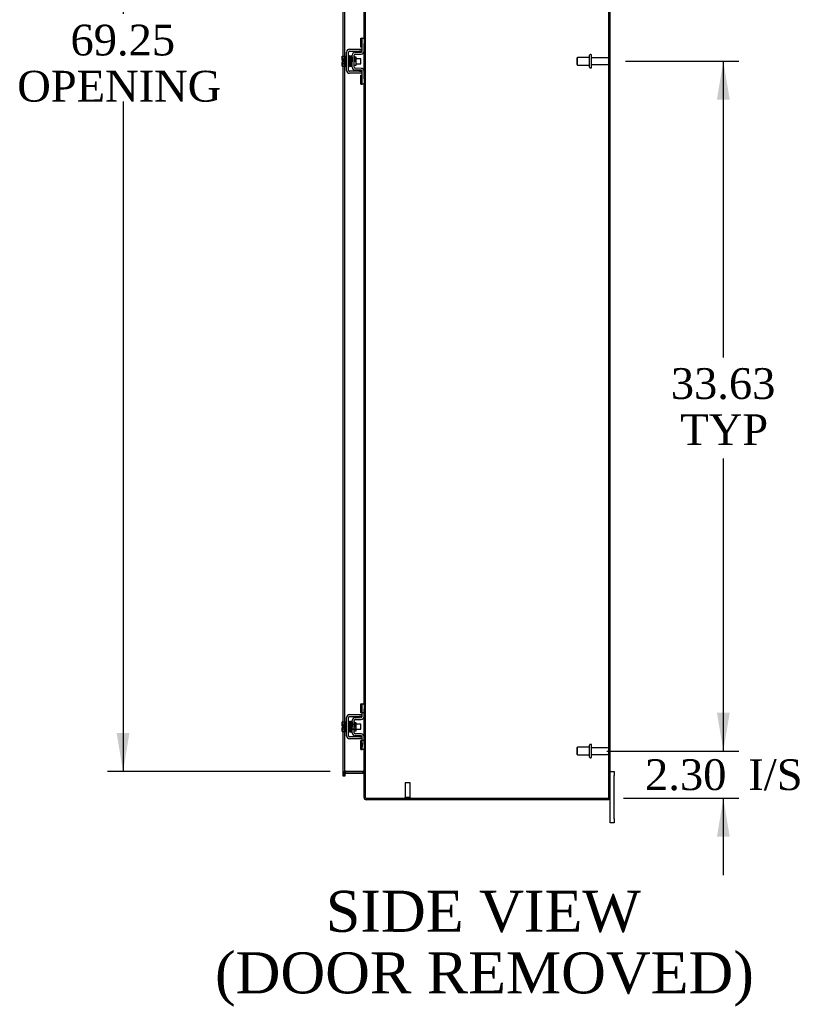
# Model space of a CAD drawing. Header units: inches. Extents: x 6 to 296, y 0 to 196.
# Tile 7 of 11: x 149 to 187, y 42 to 90. Entities that reach past the tile are written whole.
import ezdxf
from ezdxf.enums import TextEntityAlignment as Align

# ---------------------------------------------------------------- set-up
doc = ezdxf.new("R2010")
doc.units = ezdxf.units.IN
doc.header["$MEASUREMENT"] = 0
for name, color, linetype in [('COM42667', 7, 'CONTINUOUS'), ('COM42780', 7, 'CONTINUOUS'), ('COM48502', 7, 'CONTINUOUS'), ('COM48528', 7, 'CONTINUOUS'), ('DEFAULT', 7, 'CONTINUOUS'), ('FET07710', 7, 'CONTINUOUS'), ('SCC19011', 7, 'CONTINUOUS'), ('SPR20265', 7, 'CONTINUOUS'), ('STD21878', 7, 'CONTINUOUS'), ('STD26094', 7, 'CONTINUOUS'), ('WAF25035', 7, 'CONTINUOUS')]:
    doc.layers.add(name, color=color, linetype=linetype)
doc.styles.add('SEACAD_TIMES_NEW_ROMAN', font='times.ttf')

# ---------------------------------------------------------------- blocks, each defined once
blk = doc.blocks.new('GDIMGGROUP5')
at = {"layer": 'DEFAULT', "linetype": 'Continuous'}
for points in [[(183.6, 56.707), (182.975, 56.707), (183.287, 54.832)], [(183.6, 50.657), (183.287, 52.532), (182.975, 50.657)]]:
    blk.add_hatch(color=136, dxfattribs=at).paths.add_polyline_path(points)
at = {"layer": 'DEFAULT', "color": 136, "linetype": 'Continuous'}
for p, q in [((183.287, 58.582), (183.287, 54.832)), ((177.617, 54.832), (184.037, 54.832)), ((178.418, 52.532), (184.037, 52.532)), ((183.287, 52.532), (183.287, 48.782))]:
    blk.add_line(p, q, dxfattribs=at)
at = {"layer": 'DEFAULT', "color": 136, "linetype": 'Continuous', "style": 'SEACAD_TIMES_NEW_ROMAN'}
for s, p in [('2.30', (179.474, 54.432)), ('I/S', (184.505, 54.432))]:
    blk.add_text(s, height=1.5, dxfattribs=at).set_placement(p, align=Align.TOP_LEFT)
blk = doc.blocks.new('GDIMGGROUP6')
at = {"layer": 'DEFAULT', "linetype": 'Continuous'}
for points in [[(183.6, 86.585), (183.287, 88.46), (182.975, 86.585)], [(183.6, 56.707), (182.975, 56.707), (183.287, 54.832)]]:
    blk.add_hatch(color=136, dxfattribs=at).paths.add_polyline_path(points)
at = {"layer": 'DEFAULT', "color": 136, "linetype": 'Continuous'}
for p, q in [((178.526, 88.46), (184.037, 88.46)), ((183.287, 88.46), (183.287, 74.022)), ((183.287, 69.1), (183.287, 54.832)), ((177.617, 54.832), (184.037, 54.832))]:
    blk.add_line(p, q, dxfattribs=at)
at = {"layer": 'DEFAULT', "color": 136, "linetype": 'Continuous', "style": 'SEACAD_TIMES_NEW_ROMAN'}
for s, p in [('33.63', (180.728, 73.497)), ('TYP', (181.19, 71.247))]:
    blk.add_text(s, height=1.5, dxfattribs=at).set_placement(p, align=Align.TOP_LEFT)
blk = doc.blocks.new('GDIMGGROUP20')
at = {"layer": 'DEFAULT', "linetype": 'Continuous'}
for points in [[(153.719, 121.21), (154.344, 121.21), (154.031, 123.085)], [(153.719, 55.71), (154.031, 53.835), (154.344, 55.71)]]:
    blk.add_hatch(color=136, dxfattribs=at).paths.add_polyline_path(points)
at = {"layer": 'DEFAULT', "color": 136, "linetype": 'Continuous'}
for p, q in [((164.121, 123.085), (153.281, 123.085)), ((154.031, 123.085), (154.031, 90.766)), ((154.031, 86.491), (154.031, 53.835)), ((164.121, 53.835), (153.281, 53.835))]:
    blk.add_line(p, q, dxfattribs=at)
at = {"layer": 'DEFAULT', "color": 136, "linetype": 'Continuous', "style": 'SEACAD_TIMES_NEW_ROMAN'}
for s, p in [('69.25', (151.472, 90.241)), ('OPENING ', (148.877, 87.991))]:
    blk.add_text(s, height=1.5, dxfattribs=at).set_placement(p, align=Align.TOP_LEFT)

msp = doc.modelspace()

# ---------------------------------------------------------------- linework, layer by layer
at = {"layer": 'COM42667', "color": 7}
for p, q in [((164.93, 88.014), (164.93, 88.905)), ((165.025, 88.014), (165.025, 88.905)), ((165.073, 89.048), (165.556, 89.048)), ((165.073, 88.953), (165.556, 88.953)), ((165.556, 89.048), (165.681, 89.048)), ((165.681, 88.953), (165.556, 88.953)), ((165.556, 87.966), (165.073, 87.966)), ((165.556, 87.871), (165.073, 87.871)), ((165.556, 87.966), (165.681, 87.966)), ((165.681, 87.871), (165.556, 87.871)), ((164.93, 55.574), (164.93, 56.465)), ((165.025, 55.574), (165.025, 56.465)), ((165.073, 56.608), (165.556, 56.608)), ((165.073, 56.513), (165.556, 56.513)), ((165.556, 56.608), (165.681, 56.608)), ((165.681, 56.513), (165.556, 56.513)), ((165.556, 55.526), (165.073, 55.526)), ((165.556, 55.431), (165.073, 55.431)), ((165.556, 55.526), (165.681, 55.526)), ((165.681, 55.431), (165.556, 55.431))]:
    msp.add_line(p, q, dxfattribs=at)
for centre, radius, start, end in [((165.073, 88.905), 0.143, 90, 180), ((165.073, 88.905), 0.048, 90, 180), ((165.073, 88.014), 0.143, 180, 270), ((165.073, 88.014), 0.048, 180, 270), ((165.073, 56.465), 0.143, 90, 180), ((165.073, 56.465), 0.048, 90, 180), ((165.073, 55.574), 0.143, 180, 270), ((165.073, 55.574), 0.048, 180, 270)]:
    msp.add_arc(centre, radius, start, end, dxfattribs=at)
at = {"layer": 'COM42780', "color": 7}
for p, q in [((165.616, 89.138), (165.616, 89.575)), ((165.616, 89.575), (165.667, 89.575)), ((165.681, 89.575), (165.667, 89.575)), ((165.681, 89.325), (165.681, 89.575)), ((165.681, 89.575), (165.776, 89.575)), ((165.681, 88.953), (165.681, 89.325)), ((165.776, 89.528), (165.776, 89.325)), ((165.776, 88.953), (165.776, 89.325)), ((165.344, 88.9), (165.634, 88.905)), ((165.346, 88.805), (165.635, 88.81)), ((165.667, 89.138), (165.616, 89.138)), ((165.667, 89.138), (165.681, 89.138)), ((165.204, 88.163), (165.204, 88.757)), ((165.299, 88.163), (165.299, 88.757)), ((165.394, 88.655), (165.327, 88.655)), ((165.394, 88.265), (165.394, 88.655)), ((165.299, 88.265), (165.394, 88.265)), ((165.634, 88.015), (165.344, 88.02)), ((165.635, 88.11), (165.346, 88.115)), ((165.681, 87.594), (165.681, 87.967)), ((165.776, 87.594), (165.776, 87.967)), ((165.616, 87.344), (165.616, 87.781)), ((165.616, 87.781), (165.667, 87.781)), ((165.681, 87.781), (165.667, 87.781)), ((165.681, 87.344), (165.681, 87.594)), ((165.776, 87.594), (165.776, 87.391)), ((165.616, 87.344), (165.667, 87.344)), ((165.667, 87.344), (165.681, 87.344)), ((165.776, 87.344), (165.681, 87.344)), ((165.616, 56.698), (165.616, 57.135)), ((165.616, 57.135), (165.667, 57.135)), ((165.681, 57.135), (165.667, 57.135)), ((165.681, 56.885), (165.681, 57.135)), ((165.681, 57.135), (165.776, 57.135)), ((165.683, 56.698), (165.683, 57.135)), ((165.667, 56.698), (165.616, 56.698)), ((165.667, 56.698), (165.681, 56.698)), ((165.681, 56.513), (165.681, 56.885)), ((165.776, 56.698), (165.681, 56.698)), ((165.776, 57.088), (165.776, 56.885)), ((165.776, 56.513), (165.776, 56.885)), ((165.204, 55.723), (165.204, 56.317)), ((165.299, 55.723), (165.299, 56.317)), ((165.327, 56.215), (165.299, 56.215)), ((165.394, 56.215), (165.327, 56.215)), ((165.344, 56.46), (165.634, 56.465)), ((165.346, 56.365), (165.635, 56.37)), ((165.394, 55.825), (165.394, 56.215)), ((165.204, 56.145), (165.394, 56.145)), ((165.394, 56.126), (165.204, 56.126)), ((165.204, 55.913), (165.394, 55.913)), ((165.204, 55.895), (165.394, 55.895)), ((165.299, 55.825), (165.394, 55.825)), ((165.635, 55.67), (165.346, 55.675)), ((165.634, 55.575), (165.344, 55.58)), ((165.616, 54.904), (165.616, 55.341)), ((165.616, 55.341), (165.667, 55.341)), ((165.681, 55.341), (165.667, 55.341)), ((165.681, 55.154), (165.681, 55.527)), ((165.776, 55.341), (165.681, 55.341)), ((165.682, 55.21), (165.681, 55.21)), ((165.682, 55.21), (165.682, 55.094)), ((165.683, 54.904), (165.683, 55.341)), ((165.776, 55.154), (165.776, 55.527)), ((165.616, 54.904), (165.667, 54.904)), ((165.667, 54.904), (165.681, 54.904)), ((165.682, 55.179), (165.681, 55.179)), ((165.681, 54.904), (165.681, 55.154)), ((165.682, 55.1), (165.681, 55.1)), ((165.682, 55.094), (165.681, 55.094)), ((165.682, 55.07), (165.681, 55.07)), ((165.682, 55.036), (165.681, 55.036)), ((165.776, 54.904), (165.681, 54.904)), ((165.682, 55.094), (165.682, 55.07)), ((165.682, 55.07), (165.682, 55.036)), ((165.776, 55.154), (165.776, 54.951))]:
    msp.add_line(p, q, dxfattribs=at)
for centre, radius, start, end in [((165.347, 88.757), 0.143, 91, 180), ((165.347, 88.757), 0.048, 91, 180), ((165.633, 88.953), 0.048, 271, 0), ((165.633, 88.953), 0.143, 271, 0), ((165.347, 88.163), 0.143, 180, 269), ((165.347, 88.163), 0.048, 180, 269), ((165.633, 87.967), 0.048, 0, 89), ((165.633, 87.967), 0.143, 0, 89), ((165.347, 56.317), 0.143, 91, 180), ((165.347, 56.317), 0.048, 91, 180), ((165.633, 56.513), 0.048, 271, 0), ((165.633, 56.513), 0.143, 271, 0), ((165.347, 55.723), 0.143, 180, 269), ((165.347, 55.723), 0.048, 180, 269), ((165.633, 55.527), 0.048, 0, 89), ((165.633, 55.527), 0.143, 0, 89)]:
    msp.add_arc(centre, radius, start, end, dxfattribs=at)
at = {"layer": 'COM48502', "color": 7}
for p, q in [((165.848, 52.587), (165.848, 124.333)), ((177.704, 52.532), (177.704, 124.388)), ((177.776, 52.532), (177.776, 124.388)), ((165.776, 89.528), (165.776, 119.831)), ((164.763, 88.701), (164.763, 102.953)), ((164.835, 88.701), (164.835, 102.937)), ((165.776, 87.967), (165.776, 88.953)), ((164.763, 88.494), (164.763, 88.701)), ((164.763, 88.426), (164.763, 88.494)), ((164.763, 88.219), (164.763, 88.426)), ((164.835, 88.219), (164.835, 88.701)), ((164.763, 56.261), (164.763, 88.219)), ((164.835, 56.261), (164.835, 88.219)), ((165.776, 57.088), (165.776, 87.391)), ((164.763, 56.054), (164.763, 56.261)), ((164.835, 55.779), (164.835, 56.261)), ((165.776, 55.527), (165.776, 56.513)), ((164.763, 55.986), (164.763, 56.054)), ((164.763, 55.779), (164.763, 55.986)), ((164.763, 53.744), (164.763, 55.779)), ((164.835, 53.744), (164.835, 55.779)), ((165.776, 52.587), (165.776, 54.951)), ((164.871, 53.854), (165.74, 53.854)), ((164.763, 53.746), (164.835, 53.746)), ((164.763, 53.694), (164.763, 53.744)), ((164.763, 53.694), (164.835, 53.694)), ((164.835, 53.744), (164.835, 53.694)), ((165.848, 53.746), (165.776, 53.746)), ((165.848, 52.587), (165.776, 52.587)), ((165.884, 52.532), (177.668, 52.532)), ((177.776, 52.532), (177.668, 52.532))]:
    msp.add_line(p, q, dxfattribs=at)
for centre, start, end in [((164.871, 53.746), 89.995, 180.005), ((165.74, 53.746), 359.9896, 90.0104)]:
    msp.add_arc(centre, 0.108, start, end, dxfattribs=at)
for points, knots in [([(164.871, 53.854), (164.869, 53.854), (164.868, 53.853), (164.866, 53.853), (164.864, 53.852), (164.861, 53.85), (164.859, 53.848), (164.854, 53.842), (164.852, 53.838), (164.845, 53.824), (164.843, 53.815), (164.838, 53.795), (164.837, 53.785), (164.835, 53.765), (164.835, 53.756), (164.835, 53.746)], [0, 0, 0, 0, 0.03125, 0.03125, 0.0625, 0.0625, 0.125, 0.125, 0.25, 0.25, 0.5, 0.5, 0.75, 0.75, 1, 1, 1, 1]), ([(165.776, 53.746), (165.776, 53.756), (165.775, 53.765), (165.773, 53.785), (165.772, 53.795), (165.768, 53.815), (165.765, 53.824), (165.759, 53.838), (165.756, 53.842), (165.751, 53.848), (165.749, 53.85), (165.746, 53.852), (165.745, 53.853), (165.742, 53.853), (165.741, 53.854), (165.74, 53.854)], [0, 0, 0, 0, 0.25, 0.25, 0.5, 0.5, 0.75, 0.75, 0.875, 0.875, 0.9375, 0.9375, 0.96875, 0.96875, 1, 1, 1, 1]), ([(165.884, 52.532), (165.877, 52.534), (165.87, 52.536), (165.856, 52.541), (165.849, 52.543), (165.836, 52.548), (165.83, 52.55), (165.818, 52.555), (165.812, 52.557), (165.802, 52.561), (165.798, 52.564), (165.79, 52.568), (165.787, 52.571), (165.779, 52.577), (165.776, 52.582), (165.776, 52.587)], [0, 0, 0, 0, 0.125, 0.125, 0.25, 0.25, 0.375, 0.375, 0.5, 0.5, 0.625, 0.625, 0.75, 0.75, 1, 1, 1, 1]), ([(165.884, 52.532), (165.879, 52.536), (165.874, 52.541), (165.866, 52.55), (165.862, 52.555), (165.855, 52.564), (165.852, 52.568), (165.849, 52.577), (165.848, 52.582), (165.848, 52.587)], [0, 0, 0, 0, 0.25, 0.25, 0.5, 0.5, 0.75, 0.75, 1, 1, 1, 1])]:
    msp.add_open_spline(points, degree=3, knots=knots, dxfattribs=at)
at = {"layer": 'COM48528', "color": 7}
for p, q in [((164.871, 53.763), (164.871, 53.835)), ((164.871, 53.835), (165.74, 53.835)), ((164.871, 53.763), (165.74, 53.763)), ((165.74, 53.763), (165.74, 53.835)), ((164.763, 53.727), (164.835, 53.727)), ((164.763, 53.694), (164.763, 53.69)), ((164.763, 53.605), (164.763, 53.69)), ((164.835, 53.605), (164.763, 53.605)), ((164.835, 53.694), (164.835, 53.69)), ((164.835, 53.69), (164.835, 53.605)), ((165.848, 53.727), (165.776, 53.727)), ((165.776, 52.568), (165.776, 52.587)), ((165.791, 52.568), (165.776, 52.568)), ((165.848, 52.568), (165.791, 52.568)), ((165.848, 52.568), (165.848, 52.587)), ((165.884, 52.46), (165.884, 52.532)), ((177.704, 52.46), (165.884, 52.46)), ((177.704, 52.532), (177.704, 52.46))]:
    msp.add_line(p, q, dxfattribs=at)
for centre, radius, start, end in [((164.871, 53.727), 0.108, 101.0287, 180), ((164.871, 53.727), 0.036, 90, 180), ((164.871, 53.727), 0.108, 90, 101.0287), ((165.74, 53.727), 0.108, 79.5052, 90), ((165.74, 53.727), 0.036, 0, 90), ((165.74, 53.727), 0.108, 0, 79.5052), ((165.884, 52.568), 0.108, 180, 270), ((165.884, 52.568), 0.036, 180, 237.1291), ((165.884, 52.568), 0.036, 237.1291, 270)]:
    msp.add_arc(centre, radius, start, end, dxfattribs=at)
at = {"layer": 'FET07710', "color": 7}
for p, q in [((177.776, 53.835), (177.963, 53.835)), ((177.963, 53.835), (177.963, 53.647)), ((177.963, 51.522), (177.963, 53.647)), ((177.776, 51.522), (177.776, 52.532)), ((177.776, 51.335), (177.776, 51.522)), ((177.963, 51.522), (177.963, 51.335)), ((177.963, 51.335), (177.776, 51.335))]:
    msp.add_line(p, q, dxfattribs=at)
at = {"layer": 'SCC19011', "color": 7}
for p, q in [((164.704, 88.701), (164.885, 88.701)), ((164.704, 88.569), (164.704, 88.701)), ((164.704, 88.569), (164.885, 88.569)), ((164.704, 88.494), (164.704, 88.569)), ((164.799, 88.494), (164.704, 88.494)), ((164.704, 88.351), (164.704, 88.426)), ((164.799, 88.426), (164.704, 88.426)), ((164.704, 88.351), (164.885, 88.351)), ((164.704, 88.219), (164.704, 88.351)), ((164.799, 88.426), (164.799, 88.494)), ((165.048, 88.582), (165.025, 88.582)), ((165.025, 88.338), (165.057, 88.338)), ((165.098, 88.582), (165.083, 88.582)), ((165.092, 88.338), (165.107, 88.338)), ((165.148, 88.582), (165.133, 88.582)), ((165.142, 88.338), (165.157, 88.338)), ((165.198, 88.582), (165.183, 88.582)), ((165.192, 88.338), (165.204, 88.338)), ((165.617, 88.582), (165.394, 88.582)), ((165.394, 88.338), (165.617, 88.338)), ((165.617, 88.338), (165.617, 88.582)), ((164.704, 88.219), (164.885, 88.219)), ((164.704, 56.261), (164.885, 56.261)), ((164.704, 56.129), (164.704, 56.261)), ((164.704, 56.129), (164.885, 56.129)), ((164.704, 56.054), (164.704, 56.129)), ((164.799, 56.054), (164.704, 56.054)), ((164.704, 55.911), (164.704, 55.986)), ((164.799, 55.986), (164.704, 55.986)), ((164.704, 55.911), (164.885, 55.911)), ((164.704, 55.779), (164.704, 55.911)), ((164.704, 55.779), (164.885, 55.779)), ((164.799, 55.986), (164.799, 56.054)), ((165.048, 56.142), (165.025, 56.142)), ((165.025, 55.898), (165.057, 55.898)), ((165.098, 56.142), (165.083, 56.142)), ((165.092, 55.898), (165.107, 55.898)), ((165.148, 56.142), (165.133, 56.142)), ((165.142, 55.898), (165.157, 55.898)), ((165.198, 56.142), (165.183, 56.142)), ((165.192, 55.898), (165.204, 55.898)), ((165.617, 56.142), (165.394, 56.142)), ((165.394, 55.898), (165.617, 55.898)), ((165.617, 55.898), (165.617, 56.142))]:
    msp.add_line(p, q, dxfattribs=at)
at = {"layer": 'SPR20265', "color": 7}
for p, q in [((165.303, 88.46), (165.338, 88.46)), ((165.303, 56.02), (165.338, 56.02))]:
    msp.add_line(p, q, dxfattribs=at)
for centre, radius, start, end in [((170.006, 88.281), 4.985, 175.1825, 176.5376), ((169.976, 88.282), 4.919, 179.5817, 179.9446), ((165.158, 88.684), 0.0181, 0.2962, 180.6354), ((170.006, 55.841), 4.985, 175.1825, 176.5376), ((165.158, 56.244), 0.0181, 0.2962, 180.6354), ((169.976, 55.842), 4.919, 179.5817, 179.9446)]:
    msp.add_arc(centre, radius, start, end, dxfattribs=at)
for centre in [(165.039, 88.287), (165.039, 55.847)]:
    msp.add_ellipse(centre, major_axis=(-0.0175, 0), ratio=0.707107, start_param=0.666946, end_param=5.616239, dxfattribs=at)
for points, knots in [([(165.075, 88.702), (165.075, 88.702), (165.075, 88.703), (165.074, 88.705), (165.073, 88.708), (165.072, 88.711), (165.069, 88.713), (165.067, 88.715), (165.064, 88.717), (165.059, 88.718), (165.053, 88.717), (165.046, 88.713), (165.04, 88.705), (165.039, 88.699), (165.039, 88.696)], [0.0247586, 0.0247586, 0.0247586, 0.0247586, 0.0394799, 0.0780267, 0.1170502, 0.1577954, 0.2011902, 0.2478129, 0.2979655, 0.3517973, 0.4729948, 0.6248981, 0.8034762, 1, 1, 1, 1]), ([(165.04, 88.696), (165.041, 88.697), (165.042, 88.694), (165.045, 88.663), (165.047, 88.609), (165.05, 88.554), (165.051, 88.507), (165.053, 88.457), (165.054, 88.406), (165.056, 88.356), (165.058, 88.311), (165.06, 88.272), (165.062, 88.242), (165.064, 88.224), (165.065, 88.222), (165.065, 88.221)], [0.041658, 0.041658, 0.041658, 0.041658, 0.1062331, 0.2177365, 0.3345116, 0.3951575, 0.4571173, 0.5204025, 0.5850154, 0.650919, 0.7181243, 0.7866617, 0.856475, 0.927577, 0.9945625, 0.9945625, 0.9945625, 0.9945625]), ([(165.1, 88.225), (165.099, 88.227), (165.097, 88.232), (165.095, 88.275), (165.092, 88.335), (165.09, 88.393), (165.088, 88.442), (165.087, 88.492), (165.085, 88.542), (165.083, 88.59), (165.081, 88.632), (165.08, 88.667), (165.078, 88.692), (165.076, 88.703), (165.075, 88.703), (165.075, 88.703)], [0.0084013, 0.0084013, 0.0084013, 0.0084013, 0.1047673, 0.2149815, 0.3308118, 0.3911182, 0.4528716, 0.5160814, 0.5807303, 0.6468516, 0.7144807, 0.783578, 0.8541849, 0.926338, 0.9626406, 0.9626406, 0.9626406, 0.9626406]), ([(165.09, 88.694), (165.088, 88.69), (165.086, 88.668), (165.084, 88.626), (165.083, 88.6), (165.083, 88.598)], [0.1075026, 0.1075026, 0.1075026, 0.1075026, 0.219859, 0.336958, 0.3455788, 0.3455788, 0.3455788, 0.3455788]), ([(165.127, 88.685), (165.127, 88.69), (165.126, 88.697), (165.119, 88.706), (165.113, 88.709), (165.108, 88.709), (165.105, 88.709), (165.101, 88.708), (165.098, 88.706), (165.095, 88.704), (165.092, 88.7), (165.091, 88.696), (165.091, 88.693), (165.091, 88.692)], [0, 0, 0, 0, 0.337377, 0.476585, 0.593946, 0.643993, 0.690857, 0.738213, 0.787078, 0.837877, 0.890521, 0.944659, 1, 1, 1, 1]), ([(165.092, 88.687), (165.093, 88.679), (165.094, 88.664), (165.097, 88.609), (165.1, 88.538), (165.103, 88.458), (165.105, 88.379), (165.108, 88.309), (165.111, 88.255), (165.113, 88.241), (165.114, 88.233)], [0, 0, 0, 0, 0.125356, 0.250547, 0.375714, 0.500726, 0.625702, 0.75054, 0.875328, 1, 1, 1, 1]), ([(165.1, 88.221), (165.101, 88.225), (165.103, 88.233), (165.106, 88.275), (165.107, 88.309), (165.108, 88.322)], [0, 0, 0, 0, 0.1087369, 0.2223139, 0.2823724, 0.2823724, 0.2823724, 0.2823724]), ([(165.149, 88.235), (165.148, 88.243), (165.146, 88.257), (165.143, 88.31), (165.14, 88.379), (165.138, 88.458), (165.135, 88.538), (165.132, 88.609), (165.129, 88.665), (165.128, 88.681), (165.127, 88.689)], [0, 0, 0, 0, 0.123677, 0.247763, 0.372182, 0.497025, 0.622181, 0.747773, 0.873664, 1, 1, 1, 1]), ([(165.14, 88.687), (165.139, 88.684), (165.137, 88.677), (165.135, 88.639), (165.133, 88.607), (165.133, 88.595)], [0, 0, 0, 0, 0.1069729, 0.2190176, 0.2772299, 0.2772299, 0.2772299, 0.2772299]), ([(165.14, 88.683), (165.141, 88.681), (165.143, 88.675), (165.146, 88.632), (165.149, 88.563), (165.152, 88.489), (165.154, 88.427), (165.156, 88.38), (165.157, 88.336), (165.159, 88.297), (165.161, 88.266), (165.163, 88.244), (165.165, 88.235), (165.165, 88.234), (165.166, 88.235)], [0.0031575, 0.0031575, 0.0031575, 0.0031575, 0.106276, 0.2177664, 0.3343795, 0.4562757, 0.5195077, 0.5840716, 0.6500082, 0.7172741, 0.7858907, 0.8559002, 0.9272657, 0.9562295, 0.9562295, 0.9562295, 0.9562295]), ([(165.151, 88.23), (165.152, 88.235), (165.154, 88.257), (165.157, 88.3), (165.158, 88.326), (165.158, 88.328)], [0.1089671, 0.1089671, 0.1089671, 0.1089671, 0.2224256, 0.3403895, 0.3502806, 0.3502806, 0.3502806, 0.3502806]), ([(165.2, 88.243), (165.199, 88.243), (165.198, 88.244), (165.195, 88.271), (165.193, 88.319), (165.191, 88.37), (165.189, 88.413), (165.188, 88.459), (165.186, 88.507), (165.184, 88.554), (165.182, 88.597), (165.181, 88.635), (165.179, 88.664), (165.177, 88.683), (165.176, 88.686), (165.175, 88.687)], [0.0493682, 0.0493682, 0.0493682, 0.0493682, 0.1041505, 0.2141198, 0.3297994, 0.3901531, 0.4519694, 0.5152557, 0.5800319, 0.6463064, 0.7140466, 0.7832821, 0.8540388, 0.9262663, 0.9997798, 0.9997798, 0.9997798, 0.9997798]), ([(165.204, 88.694), (165.202, 88.694), (165.196, 88.691), (165.189, 88.682), (165.188, 88.671), (165.186, 88.645), (165.184, 88.615), (165.183, 88.597), (165.183, 88.589)], [0.5049436, 0.5049436, 0.5049436, 0.5049436, 0.5126381, 0.5301382, 0.5631975, 0.6133029, 0.6453829, 0.6655854, 0.6655854, 0.6655854, 0.6655854]), ([(165.193, 88.666), (165.193, 88.666), (165.194, 88.66), (165.195, 88.636), (165.197, 88.598), (165.199, 88.555), (165.201, 88.501), (165.203, 88.458), (165.204, 88.435), (165.204, 88.433)], [0.5252176, 0.5252176, 0.5252176, 0.5252176, 0.5500519, 0.604828, 0.6390024, 0.6775462, 0.720453, 0.7677407, 0.7732337, 0.7732337, 0.7732337, 0.7732337]), ([(165.325, 88.662), (165.325, 88.663), (165.325, 88.666), (165.323, 88.67), (165.321, 88.673), (165.318, 88.676), (165.315, 88.678), (165.31, 88.679), (165.304, 88.679), (165.3, 88.677), (165.299, 88.676)], [0, 0, 0, 0, 0.0589773, 0.1211115, 0.1849679, 0.2490189, 0.31194, 0.3728411, 0.4898099, 0.5959107, 0.5959107, 0.5959107, 0.5959107]), ([(165.299, 88.556), (165.299, 88.551), (165.3, 88.533), (165.301, 88.5), (165.302, 88.475), (165.303, 88.46)], [0.6947227, 0.6947227, 0.6947227, 0.6947227, 0.7496304, 0.874808, 1, 1, 1, 1]), ([(165.338, 88.46), (165.337, 88.475), (165.336, 88.501), (165.334, 88.541), (165.333, 88.578), (165.331, 88.61), (165.329, 88.635), (165.328, 88.654), (165.326, 88.663), (165.325, 88.664), (165.325, 88.664)], [0, 0, 0, 0, 0.1236932, 0.2477957, 0.3722334, 0.4970307, 0.6222178, 0.7477992, 0.8737106, 0.9604174, 0.9604174, 0.9604174, 0.9604174]), ([(165.065, 88.223), (165.065, 88.221), (165.065, 88.219), (165.067, 88.215), (165.069, 88.211), (165.073, 88.208), (165.079, 88.205), (165.086, 88.205), (165.093, 88.208), (165.098, 88.212), (165.1, 88.218), (165.101, 88.222), (165.101, 88.224)], [0, 0, 0, 0, 0.065589, 0.134096, 0.204, 0.273642, 0.405923, 0.527776, 0.652215, 0.775569, 0.89228, 1, 1, 1, 1]), ([(165.113, 88.237), (165.114, 88.232), (165.115, 88.225), (165.122, 88.217), (165.127, 88.214), (165.132, 88.214), (165.135, 88.214), (165.139, 88.215), (165.143, 88.217), (165.146, 88.219), (165.148, 88.223), (165.149, 88.227), (165.149, 88.23), (165.15, 88.231)], [0, 0, 0, 0, 0.324319, 0.462115, 0.581304, 0.633213, 0.682431, 0.732423, 0.783847, 0.836789, 0.89085, 0.94542, 1, 1, 1, 1]), ([(165.166, 88.236), (165.166, 88.235), (165.166, 88.233), (165.167, 88.231), (165.169, 88.228), (165.171, 88.226), (165.174, 88.224), (165.177, 88.222), (165.181, 88.221), (165.188, 88.222), (165.195, 88.226), (165.201, 88.234), (165.202, 88.24), (165.202, 88.244)], [0.0423433, 0.0423433, 0.0423433, 0.0423433, 0.0780693, 0.1166064, 0.1566075, 0.1991192, 0.2448555, 0.2942488, 0.3475582, 0.468612, 0.6213089, 0.801496, 1, 1, 1, 1]), ([(165.299, 88.248), (165.3, 88.251), (165.301, 88.256), (165.302, 88.262), (165.302, 88.263)], [0.53014438, 0.53014438, 0.53014438, 0.53014438, 0.5577634, 0.56769365, 0.56769365, 0.56769365, 0.56769365]), ([(165.075, 56.262), (165.075, 56.262), (165.075, 56.263), (165.074, 56.265), (165.073, 56.268), (165.072, 56.271), (165.069, 56.273), (165.067, 56.275), (165.064, 56.277), (165.059, 56.278), (165.053, 56.277), (165.046, 56.273), (165.04, 56.265), (165.039, 56.259), (165.039, 56.256)], [0.0247586, 0.0247586, 0.0247586, 0.0247586, 0.0394799, 0.0780267, 0.1170502, 0.1577954, 0.2011902, 0.2478129, 0.2979655, 0.3517973, 0.4729948, 0.6248981, 0.8034762, 1, 1, 1, 1]), ([(165.04, 56.256), (165.041, 56.257), (165.042, 56.254), (165.045, 56.223), (165.047, 56.169), (165.05, 56.114), (165.051, 56.067), (165.053, 56.017), (165.054, 55.966), (165.056, 55.916), (165.058, 55.871), (165.06, 55.832), (165.062, 55.802), (165.064, 55.784), (165.065, 55.782), (165.065, 55.781)], [0.041658, 0.041658, 0.041658, 0.041658, 0.1062331, 0.2177365, 0.3345116, 0.3951575, 0.4571173, 0.5204025, 0.5850154, 0.650919, 0.7181243, 0.7866617, 0.856475, 0.927577, 0.9945625, 0.9945625, 0.9945625, 0.9945625]), ([(165.1, 55.785), (165.099, 55.787), (165.097, 55.792), (165.095, 55.835), (165.092, 55.895), (165.09, 55.953), (165.088, 56.002), (165.087, 56.052), (165.085, 56.102), (165.083, 56.15), (165.081, 56.192), (165.08, 56.227), (165.078, 56.252), (165.076, 56.263), (165.075, 56.263), (165.075, 56.263)], [0.0084013, 0.0084013, 0.0084013, 0.0084013, 0.1047673, 0.2149815, 0.3308118, 0.3911182, 0.4528716, 0.5160814, 0.5807303, 0.6468516, 0.7144807, 0.783578, 0.8541849, 0.926338, 0.9626406, 0.9626406, 0.9626406, 0.9626406]), ([(165.09, 56.254), (165.088, 56.25), (165.086, 56.228), (165.084, 56.186), (165.083, 56.16), (165.083, 56.158)], [0.1075026, 0.1075026, 0.1075026, 0.1075026, 0.219859, 0.336958, 0.3455788, 0.3455788, 0.3455788, 0.3455788]), ([(165.127, 56.245), (165.127, 56.25), (165.126, 56.257), (165.119, 56.266), (165.113, 56.269), (165.108, 56.269), (165.105, 56.269), (165.101, 56.268), (165.098, 56.266), (165.095, 56.264), (165.092, 56.26), (165.091, 56.256), (165.091, 56.253), (165.091, 56.252)], [0, 0, 0, 0, 0.337377, 0.476585, 0.593946, 0.643993, 0.690857, 0.738213, 0.787078, 0.837877, 0.890521, 0.944659, 1, 1, 1, 1]), ([(165.092, 56.247), (165.093, 56.239), (165.094, 56.224), (165.097, 56.169), (165.1, 56.098), (165.103, 56.018), (165.105, 55.939), (165.108, 55.869), (165.111, 55.815), (165.113, 55.801), (165.114, 55.793)], [0, 0, 0, 0, 0.125356, 0.250547, 0.375714, 0.500726, 0.625702, 0.75054, 0.875328, 1, 1, 1, 1]), ([(165.149, 55.795), (165.148, 55.803), (165.146, 55.817), (165.143, 55.87), (165.14, 55.939), (165.138, 56.018), (165.135, 56.098), (165.132, 56.169), (165.129, 56.225), (165.128, 56.241), (165.127, 56.249)], [0, 0, 0, 0, 0.123677, 0.247763, 0.372182, 0.497025, 0.622181, 0.747773, 0.873664, 1, 1, 1, 1]), ([(165.14, 56.247), (165.139, 56.244), (165.137, 56.237), (165.135, 56.199), (165.133, 56.167), (165.133, 56.155)], [0, 0, 0, 0, 0.1069729, 0.2190176, 0.2772299, 0.2772299, 0.2772299, 0.2772299]), ([(165.14, 56.243), (165.141, 56.241), (165.143, 56.235), (165.146, 56.192), (165.149, 56.123), (165.152, 56.049), (165.154, 55.987), (165.156, 55.94), (165.157, 55.896), (165.159, 55.857), (165.161, 55.826), (165.163, 55.804), (165.165, 55.795), (165.165, 55.794), (165.166, 55.795)], [0.0031575, 0.0031575, 0.0031575, 0.0031575, 0.106276, 0.2177664, 0.3343795, 0.4562757, 0.5195077, 0.5840716, 0.6500082, 0.7172741, 0.7858907, 0.8559002, 0.9272657, 0.9562295, 0.9562295, 0.9562295, 0.9562295]), ([(165.2, 55.803), (165.199, 55.803), (165.198, 55.804), (165.195, 55.831), (165.193, 55.879), (165.191, 55.93), (165.189, 55.973), (165.188, 56.019), (165.186, 56.067), (165.184, 56.114), (165.182, 56.157), (165.181, 56.195), (165.179, 56.224), (165.177, 56.243), (165.176, 56.246), (165.175, 56.247)], [0.0493682, 0.0493682, 0.0493682, 0.0493682, 0.1041505, 0.2141198, 0.3297994, 0.3901531, 0.4519694, 0.5152557, 0.5800319, 0.6463064, 0.7140466, 0.7832821, 0.8540388, 0.9262663, 0.9997798, 0.9997798, 0.9997798, 0.9997798]), ([(165.204, 56.254), (165.202, 56.254), (165.196, 56.251), (165.189, 56.242), (165.188, 56.231), (165.186, 56.205), (165.184, 56.175), (165.183, 56.157), (165.183, 56.149)], [0.5049436, 0.5049436, 0.5049436, 0.5049436, 0.5126381, 0.5301382, 0.5631975, 0.6133029, 0.6453829, 0.6655854, 0.6655854, 0.6655854, 0.6655854]), ([(165.193, 56.226), (165.193, 56.226), (165.194, 56.22), (165.195, 56.196), (165.197, 56.158), (165.199, 56.115), (165.201, 56.061), (165.203, 56.018), (165.204, 55.995), (165.204, 55.993)], [0.5252176, 0.5252176, 0.5252176, 0.5252176, 0.5500519, 0.604828, 0.6390024, 0.6775462, 0.720453, 0.7677407, 0.7732337, 0.7732337, 0.7732337, 0.7732337]), ([(165.325, 56.222), (165.325, 56.223), (165.325, 56.226), (165.323, 56.23), (165.321, 56.233), (165.318, 56.236), (165.315, 56.238), (165.31, 56.239), (165.304, 56.239), (165.3, 56.237), (165.299, 56.236)], [0, 0, 0, 0, 0.0589773, 0.1211115, 0.1849679, 0.2490189, 0.31194, 0.3728411, 0.4898099, 0.5959107, 0.5959107, 0.5959107, 0.5959107]), ([(165.338, 56.02), (165.337, 56.035), (165.336, 56.061), (165.334, 56.101), (165.333, 56.138), (165.331, 56.17), (165.329, 56.195), (165.328, 56.214), (165.326, 56.223), (165.325, 56.224), (165.325, 56.224)], [0, 0, 0, 0, 0.1236932, 0.2477957, 0.3722334, 0.4970307, 0.6222178, 0.7477992, 0.8737106, 0.9604174, 0.9604174, 0.9604174, 0.9604174]), ([(165.065, 55.783), (165.065, 55.781), (165.065, 55.779), (165.067, 55.775), (165.069, 55.771), (165.073, 55.768), (165.079, 55.765), (165.086, 55.765), (165.093, 55.768), (165.098, 55.772), (165.1, 55.778), (165.101, 55.782), (165.101, 55.784)], [0, 0, 0, 0, 0.065589, 0.134096, 0.204, 0.273642, 0.405923, 0.527776, 0.652215, 0.775569, 0.89228, 1, 1, 1, 1]), ([(165.1, 55.781), (165.101, 55.785), (165.103, 55.793), (165.106, 55.835), (165.107, 55.869), (165.108, 55.882)], [0, 0, 0, 0, 0.1087369, 0.2223139, 0.2823724, 0.2823724, 0.2823724, 0.2823724]), ([(165.113, 55.797), (165.114, 55.792), (165.115, 55.785), (165.122, 55.777), (165.127, 55.774), (165.132, 55.774), (165.135, 55.774), (165.139, 55.775), (165.143, 55.777), (165.146, 55.779), (165.148, 55.783), (165.149, 55.787), (165.149, 55.79), (165.15, 55.791)], [0, 0, 0, 0, 0.324319, 0.462115, 0.581304, 0.633213, 0.682431, 0.732423, 0.783847, 0.836789, 0.89085, 0.94542, 1, 1, 1, 1]), ([(165.151, 55.791), (165.152, 55.795), (165.154, 55.818), (165.157, 55.86), (165.158, 55.886), (165.158, 55.888)], [0.1097302, 0.1097302, 0.1097302, 0.1097302, 0.2224256, 0.3403895, 0.3502806, 0.3502806, 0.3502806, 0.3502806]), ([(165.166, 55.796), (165.166, 55.795), (165.166, 55.793), (165.167, 55.791), (165.169, 55.788), (165.171, 55.786), (165.174, 55.784), (165.177, 55.782), (165.181, 55.781), (165.188, 55.782), (165.195, 55.786), (165.201, 55.794), (165.202, 55.8), (165.202, 55.804)], [0.0423433, 0.0423433, 0.0423433, 0.0423433, 0.0780693, 0.1166064, 0.1566075, 0.1991192, 0.2448555, 0.2942488, 0.3475582, 0.468612, 0.6213089, 0.801496, 1, 1, 1, 1]), ([(165.299, 56.116), (165.299, 56.111), (165.3, 56.093), (165.301, 56.06), (165.302, 56.035), (165.303, 56.02)], [0.6947227, 0.6947227, 0.6947227, 0.6947227, 0.7496304, 0.874808, 1, 1, 1, 1]), ([(165.299, 55.808), (165.3, 55.811), (165.302, 55.816), (165.302, 55.823), (165.303, 55.826)], [0.53014438, 0.53014438, 0.53014438, 0.53014438, 0.5577634, 0.5731101, 0.5731101, 0.5731101, 0.5731101])]:
    msp.add_open_spline(points, degree=3, knots=knots, dxfattribs=at)
for points in [[(165.201, 88.24), (165.202, 88.246), (165.203, 88.251), (165.204, 88.259)], [(165.201, 55.8), (165.202, 55.806), (165.203, 55.811), (165.204, 55.819)]]:
    msp.add_open_spline(points, degree=3, dxfattribs=at)
at = {"layer": 'STD21878', "color": 7}
for p, q in [((168.033, 53.282), (167.783, 53.282)), ((167.783, 53.282), (167.783, 52.563)), ((168.033, 52.563), (168.033, 53.282)), ((168.048, 52.563), (167.767, 52.563)), ((167.767, 52.563), (167.767, 52.532)), ((168.048, 52.532), (168.048, 52.563))]:
    msp.add_line(p, q, dxfattribs=at)
at = {"layer": 'STD26094', "color": 7}
for p, q in [((176.179, 88.644), (176.142, 88.607)), ((176.142, 88.607), (176.142, 88.307)), ((176.179, 88.269), (176.179, 88.644)), ((176.767, 88.644), (176.179, 88.644)), ((176.767, 88.162), (176.767, 88.752)), ((176.837, 88.782), (176.797, 88.782)), ((176.867, 88.162), (176.867, 88.752)), ((177.644, 88.622), (176.867, 88.622)), ((176.142, 88.307), (176.179, 88.269)), ((176.179, 88.269), (176.767, 88.269)), ((176.797, 88.132), (176.837, 88.132)), ((176.867, 88.292), (177.644, 88.292)), ((176.179, 55.019), (176.142, 54.982)), ((176.142, 54.982), (176.142, 54.682)), ((176.179, 54.644), (176.179, 55.019)), ((176.767, 55.019), (176.179, 55.019)), ((176.767, 54.537), (176.767, 55.127)), ((176.837, 55.157), (176.797, 55.157)), ((176.867, 54.537), (176.867, 55.127)), ((177.644, 54.997), (176.867, 54.997)), ((176.142, 54.682), (176.179, 54.644)), ((176.179, 54.644), (176.767, 54.644)), ((176.797, 54.507), (176.837, 54.507)), ((176.867, 54.667), (177.644, 54.667))]:
    msp.add_line(p, q, dxfattribs=at)
for centre, radius, start, end in [((176.797, 88.752), 0.03, 90, 180), ((176.837, 88.752), 0.03, 0, 90), ((177.644, 88.562), 0.06, 0, 90), ((177.644, 88.352), 0.06, 270, 0), ((176.797, 88.162), 0.03, 180, 270), ((176.837, 88.162), 0.03, 270, 0), ((176.797, 55.127), 0.03, 90, 180), ((176.837, 55.127), 0.03, 0, 90), ((177.644, 54.937), 0.06, 0, 90), ((177.644, 54.727), 0.06, 270, 0), ((176.797, 54.537), 0.03, 180, 270), ((176.837, 54.537), 0.03, 270, 0)]:
    msp.add_arc(centre, radius, start, end, dxfattribs=at)
at = {"layer": 'WAF25035', "color": 7}
for p, q in [((164.885, 88.71), (164.885, 88.21)), ((164.93, 88.71), (164.885, 88.71)), ((164.885, 88.21), (164.93, 88.21)), ((164.885, 56.27), (164.885, 55.77)), ((164.93, 56.27), (164.885, 56.27)), ((164.885, 55.77), (164.93, 55.77))]:
    msp.add_line(p, q, dxfattribs=at)

# ---------------------------------------------------------------- block references
at = {"layer": 'DEFAULT', "color": 7}
for name in ['GDIMGGROUP20', 'GDIMGGROUP6', 'GDIMGGROUP5']:
    msp.add_blockref(name, (0, 0), dxfattribs=at)

# ---------------------------------------------------------------- texts
at = {"layer": 'DEFAULT', "color": 7, "style": 'SEACAD_TIMES_NEW_ROMAN'}
for s, p in [('SIDE VIEW', (163.918, 48.023)), ('(DOOR REMOVED)', (158.515, 45.023))]:
    msp.add_text(s, height=2, dxfattribs=at).set_placement(p, align=Align.TOP_LEFT)

doc.saveas('drawing.dxf')
